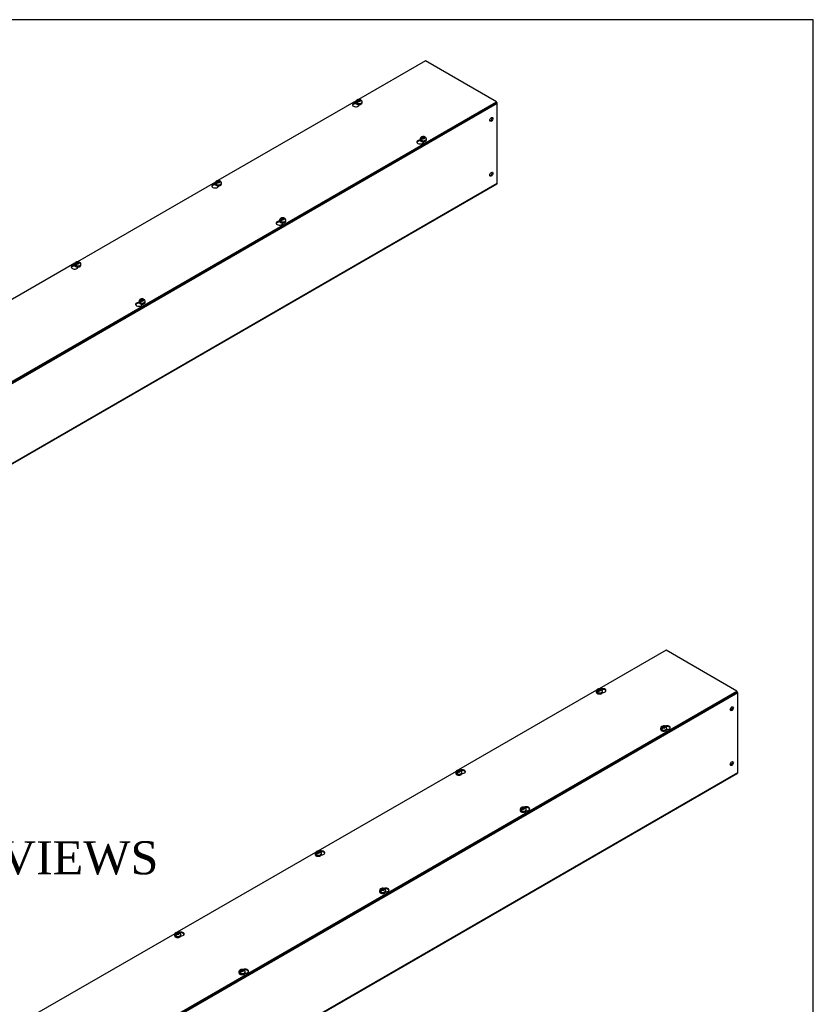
# Model space of a CAD drawing. Header units: inches. Extents: x 1 to 299, y -2 to 199.
# Tile 8 of 8: x 252 to 299, y 139 to 199. Entities that reach past the tile are written whole.
import ezdxf
from ezdxf.enums import TextEntityAlignment as Align

# ---------------------------------------------------------------- set-up
doc = ezdxf.new("R2010")
doc.units = ezdxf.units.IN
doc.header["$MEASUREMENT"] = 0
for name, color, linetype in [('COM56308-3', 7, 'Continuous'), ('COM56349-2', 7, 'Continuous'), ('Default', 7, 'Continuous'), ('SCS19515', 7, 'Continuous')]:
    doc.layers.add(name, color=color, linetype=linetype)
doc.styles.add('SEACAD_Times_New_Roman', font='times.ttf')

# ---------------------------------------------------------------- blocks, each defined once
blk = doc.blocks.new('SE2')
at = {"layer": 'COM56308-3', "color": 7, "linetype": 'Continuous'}
for p, q in [((276.014, 196.449), (271.965, 194.112)), ((280.293, 193.979), (276.014, 196.449)), ((237.91, 169.51), (280.293, 193.979)), ((237.91, 169.463), (280.293, 193.932)), ((271.822, 194.029), (263.479, 189.213)), ((271.824, 193.857), (271.824, 193.865)), ((271.829, 193.859), (271.824, 193.857)), ((272.001, 193.773), (272.001, 193.801)), ((280.293, 193.932), (280.293, 193.979)), ((275.706, 191.616), (275.706, 191.625)), ((275.71, 191.619), (275.706, 191.616)), ((275.882, 191.532), (275.882, 191.56)), ((263.336, 189.13), (254.994, 184.314)), ((263.339, 188.958), (263.339, 188.966)), ((263.344, 188.96), (263.339, 188.958)), ((263.516, 188.874), (263.516, 188.902)), ((267.22, 186.717), (267.22, 186.726)), ((267.225, 186.72), (267.22, 186.717)), ((267.397, 186.633), (267.397, 186.661)), ((254.851, 184.231), (246.509, 179.415)), ((254.854, 184.059), (254.854, 184.067)), ((254.858, 184.061), (254.854, 184.059)), ((255.031, 183.975), (255.031, 184.003)), ((258.735, 181.818), (258.735, 181.827)), ((258.74, 181.821), (258.735, 181.818)), ((258.912, 181.734), (258.912, 181.762))]:
    blk.add_line(p, q, dxfattribs=at)
for centre, start_param, end_param in [((271.8, 193.787), 1.535951, 6.405229), ((271.8, 193.74), 1.448753, 2.941717), ((275.681, 191.546), 1.53437, 6.405229), ((275.681, 191.499), 1.448753, 2.941717), ((263.314, 188.888), 1.535951, 6.405229), ((263.314, 188.841), 1.448753, 2.941717), ((267.196, 186.647), 1.53437, 6.405229), ((267.196, 186.6), 1.448753, 2.941717), ((254.829, 183.989), 1.535951, 6.405229), ((254.829, 183.942), 1.448753, 2.941717), ((258.71, 181.748), 1.53437, 6.405229), ((258.71, 181.702), 1.448753, 2.941717)]:
    blk.add_ellipse(centre, major_axis=(0.203, 0), ratio=0.57735, start_param=start_param, end_param=end_param, dxfattribs=at)
at = {"layer": 'COM56349-2', "color": 7, "linetype": 'Continuous'}
for p, q in [((280.337, 193.862), (195.484, 144.872)), ((280.337, 189.057), (280.337, 193.862)), ((275.603, 191.608), (275.493, 191.544)), ((195.466, 140.028), (280.319, 189.018)), ((195.484, 140.067), (280.337, 189.057)), ((267.118, 186.709), (267.008, 186.645)), ((258.633, 181.81), (258.523, 181.746))]:
    blk.add_line(p, q, dxfattribs=at)
for centre, major_axis, start_param, end_param in [((280.276, 193.897), (0.043, -0.0745), 0.785398, 2.079418), ((279.943, 192.935), (0.067, 0.115), 3.44948, 5.975298), ((279.943, 189.623), (0.067, 0.115), 3.44948, 5.975298), ((280.276, 189.092), (-0.043, 0.0745), 3.141593, 3.926991)]:
    blk.add_ellipse(centre, major_axis=major_axis, ratio=0.57735, start_param=start_param, end_param=end_param, dxfattribs=at)
for centre in [(279.983, 192.912), (279.983, 189.599)]:
    blk.add_ellipse(centre, major_axis=(0.067, 0.115), ratio=0.57735, dxfattribs=at)
at = {"layer": 'SCS19515', "color": 7, "linetype": 'Continuous'}
for p, q in [((271.804, 193.967), (271.804, 193.918)), ((271.912, 193.958), (271.841, 193.917)), ((271.936, 194.033), (271.905, 194.015)), ((271.936, 194.073), (272.005, 194.073)), ((271.936, 194.033), (271.936, 194.073)), ((271.936, 194.033), (271.936, 193.982)), ((271.936, 194.012), (272.005, 194.012)), ((271.948, 193.991), (271.978, 194.008)), ((272.048, 194.008), (271.978, 194.008)), ((272.036, 194.091), (272.005, 194.073)), ((272.005, 194.012), (272.005, 194.073)), ((272.048, 194.036), (272.005, 194.012)), ((272.048, 194.049), (272.079, 194.066)), ((272.048, 194.049), (272.048, 194.008)), ((272.179, 193.918), (272.179, 193.967)), ((275.686, 191.726), (275.686, 191.677)), ((275.794, 191.717), (275.722, 191.676)), ((275.818, 191.792), (275.787, 191.774)), ((275.818, 191.832), (275.887, 191.832)), ((275.818, 191.792), (275.818, 191.832)), ((275.818, 191.792), (275.818, 191.741)), ((275.818, 191.771), (275.887, 191.771)), ((275.829, 191.75), (275.86, 191.767)), ((275.93, 191.767), (275.86, 191.767)), ((275.918, 191.85), (275.887, 191.832)), ((275.887, 191.771), (275.887, 191.832)), ((275.93, 191.795), (275.887, 191.771)), ((275.93, 191.808), (275.96, 191.825)), ((275.93, 191.808), (275.93, 191.767)), ((276.061, 191.677), (276.061, 191.726)), ((263.319, 189.068), (263.319, 189.019)), ((263.427, 189.059), (263.355, 189.018)), ((263.451, 189.134), (263.42, 189.116)), ((263.451, 189.174), (263.52, 189.174)), ((263.451, 189.134), (263.451, 189.174)), ((263.451, 189.134), (263.451, 189.083)), ((263.451, 189.113), (263.52, 189.113)), ((263.462, 189.092), (263.493, 189.109)), ((263.563, 189.109), (263.493, 189.109)), ((263.551, 189.192), (263.52, 189.174)), ((263.52, 189.113), (263.52, 189.174)), ((263.563, 189.137), (263.52, 189.113)), ((263.563, 189.15), (263.593, 189.167)), ((263.563, 189.15), (263.563, 189.109)), ((263.694, 189.019), (263.694, 189.068)), ((267.201, 186.827), (267.201, 186.778)), ((267.309, 186.818), (267.237, 186.777)), ((267.332, 186.893), (267.301, 186.875)), ((267.332, 186.933), (267.402, 186.933)), ((267.332, 186.893), (267.332, 186.933)), ((267.332, 186.893), (267.332, 186.842)), ((267.332, 186.872), (267.402, 186.872)), ((267.344, 186.851), (267.375, 186.868)), ((267.444, 186.868), (267.375, 186.868)), ((267.433, 186.951), (267.402, 186.933)), ((267.402, 186.872), (267.402, 186.933)), ((267.444, 186.896), (267.402, 186.872)), ((267.444, 186.909), (267.475, 186.926)), ((267.444, 186.909), (267.444, 186.868)), ((267.576, 186.778), (267.576, 186.827)), ((254.965, 184.235), (254.935, 184.217)), ((254.965, 184.275), (255.035, 184.275)), ((254.965, 184.235), (254.965, 184.275)), ((254.965, 184.235), (254.965, 184.184)), ((255.066, 184.293), (255.035, 184.275)), ((255.035, 184.214), (255.035, 184.275)), ((255.077, 184.238), (255.035, 184.214)), ((255.077, 184.251), (255.108, 184.268)), ((255.077, 184.251), (255.077, 184.211)), ((254.834, 184.169), (254.834, 184.12)), ((254.942, 184.16), (254.87, 184.119)), ((254.965, 184.214), (255.035, 184.214)), ((254.977, 184.193), (255.008, 184.211)), ((255.077, 184.211), (255.008, 184.211)), ((255.209, 184.12), (255.209, 184.169)), ((258.716, 181.928), (258.716, 181.879)), ((258.823, 181.919), (258.752, 181.878)), ((258.847, 181.994), (258.816, 181.976)), ((258.847, 182.034), (258.917, 182.034)), ((258.847, 181.994), (258.847, 182.034)), ((258.847, 181.994), (258.847, 181.943)), ((258.847, 181.973), (258.917, 181.973)), ((258.859, 181.952), (258.889, 181.969)), ((258.959, 181.969), (258.889, 181.969)), ((258.947, 182.052), (258.917, 182.034)), ((258.917, 181.973), (258.917, 182.034)), ((258.959, 181.997), (258.917, 181.973)), ((258.959, 182.01), (258.99, 182.027)), ((258.959, 182.01), (258.959, 181.969)), ((259.091, 181.879), (259.091, 181.928))]:
    blk.add_line(p, q, dxfattribs=at)
for centre, radius, start, end in [((271.983, 193.894), 0.144, 122.64314, 170.97254), ((272.025, 193.87), 0.144, 122.64346, 170.97222), ((272.053, 193.969), 0.125, 359.54909, 52.50706), ((275.864, 191.653), 0.144, 122.64314, 170.97254), ((275.907, 191.629), 0.144, 122.64346, 170.97222), ((275.935, 191.728), 0.125, 359.54909, 52.50706), ((263.497, 188.995), 0.144, 122.64314, 170.97254), ((263.54, 188.971), 0.144, 122.64346, 170.97222), ((263.568, 189.07), 0.125, 359.54909, 52.50706), ((267.379, 186.754), 0.144, 122.64314, 170.97254), ((267.421, 186.73), 0.144, 122.64346, 170.97222), ((267.45, 186.829), 0.125, 359.54909, 52.50706), ((255.083, 184.171), 0.125, 359.54909, 52.50706), ((255.012, 184.096), 0.144, 122.64314, 170.97254), ((255.054, 184.072), 0.144, 122.64346, 170.97222), ((258.894, 181.855), 0.144, 122.64314, 170.97254), ((258.936, 181.831), 0.144, 122.64346, 170.97222), ((258.964, 181.93), 0.125, 359.54909, 52.50706)]:
    blk.add_arc(centre, radius, start, end, dxfattribs=at)
for centre, major_axis, start_param, end_param in [((271.992, 193.967), (0.188, 0), 3.143306, 6.283185), ((271.992, 193.918), (-0.188, 0), 0, 3.122245), ((271.992, 193.98), (-0.186, 0), 0.623612, 0.947184), ((271.992, 194.041), (0.0975, 0), 1.098165, 3.614224), ((271.992, 194.041), (-0.0975, 0), 1.098165, 3.614224), ((271.992, 193.967), (0.188, 0), 0, 0.001663), ((271.992, 193.918), (-0.188, 0), 3.122245, 3.141593), ((275.874, 191.726), (0.188, 0), 3.143306, 6.283185), ((275.874, 191.677), (-0.188, 0), 0, 3.122245), ((275.874, 191.738), (-0.186, 0), 0.623612, 0.947184), ((275.874, 191.8), (0.0975, 0), 1.098165, 3.614224), ((275.874, 191.8), (-0.0975, 0), 1.098165, 3.614224), ((275.874, 191.726), (0.188, 0), 0, 0.001663), ((275.874, 191.677), (-0.188, 0), 3.122245, 3.141593), ((263.507, 189.068), (0.188, 0), 3.143306, 6.283185), ((263.507, 189.019), (-0.188, 0), 0, 3.122245), ((263.507, 189.081), (-0.186, 0), 0.623612, 0.947184), ((263.507, 189.142), (0.0975, 0), 1.098165, 3.614224), ((263.507, 189.142), (-0.0975, 0), 1.098165, 3.614224), ((263.507, 189.068), (0.188, 0), 0, 0.001663), ((263.507, 189.019), (-0.188, 0), 3.122245, 3.141593), ((267.388, 186.827), (0.188, 0), 3.143306, 6.283185), ((267.388, 186.778), (-0.188, 0), 0, 3.122245), ((267.388, 186.84), (-0.186, 0), 0.623612, 0.947184), ((267.388, 186.901), (0.0975, 0), 1.098165, 3.614224), ((267.388, 186.901), (-0.0975, 0), 1.098165, 3.614224), ((267.388, 186.827), (0.188, 0), 0, 0.001663), ((267.388, 186.778), (-0.188, 0), 3.122245, 3.141593), ((255.021, 184.243), (0.0975, 0), 1.098165, 3.614224), ((255.021, 184.243), (-0.0975, 0), 1.098165, 3.614224), ((255.021, 184.169), (0.187, 0), 3.143306, 6.283185), ((255.021, 184.12), (-0.187, 0), 0, 3.122245), ((255.021, 184.182), (-0.186, 0), 0.623612, 0.947184), ((255.021, 184.169), (0.187, 0), 0, 0.001663), ((255.021, 184.12), (-0.187, 0), 3.122245, 3.141593), ((258.903, 181.928), (0.187, 0), 3.143306, 6.283185), ((258.903, 181.879), (-0.187, 0), 0, 3.122245), ((258.903, 181.941), (-0.186, 0), 0.623612, 0.947184), ((258.903, 182.002), (0.0975, 0), 1.098165, 3.614224), ((258.903, 182.002), (-0.0975, 0), 1.098165, 3.614224), ((258.903, 181.879), (-0.187, 0), 3.122245, 3.141593), ((258.903, 181.928), (0.187, 0), 0, 0.001663)]:
    blk.add_ellipse(centre, major_axis=major_axis, ratio=0.57735, start_param=start_param, end_param=end_param, dxfattribs=at)
for points, knots in [([(272.079, 194.098), (272.076, 194.099), (272.065, 194.104), (272.04, 194.11), (272.006, 194.114), (271.971, 194.114), (271.937, 194.108), (271.904, 194.099), (271.875, 194.084), (271.851, 194.067), (271.831, 194.046), (271.816, 194.023), (271.808, 193.998), (271.804, 193.978), (271.805, 193.968), (271.805, 193.967)], [0, 0, 0, 0, 0.019262, 0.112084, 0.205821, 0.299966, 0.395401, 0.493199, 0.584145, 0.671373, 0.754059, 0.833451, 0.910978, 0.987755, 1, 1, 1, 1]), ([(271.805, 193.919), (271.805, 193.918), (271.804, 193.91), (271.807, 193.894), (271.817, 193.873), (271.832, 193.854), (271.852, 193.837), (271.877, 193.823), (271.907, 193.811), (271.939, 193.803), (271.973, 193.799), (272.008, 193.799), (272.042, 193.803), (272.075, 193.811), (272.105, 193.822), (272.131, 193.837), (272.153, 193.855), (272.168, 193.875), (272.177, 193.896), (272.178, 193.909), (272.179, 193.916)], [0, 0, 0, 0, 0.004591, 0.05958, 0.114128, 0.170023, 0.22828, 0.288456, 0.349425, 0.410304, 0.47099, 0.531583, 0.592246, 0.653109, 0.714363, 0.776172, 0.838515, 0.900442, 0.953761, 1, 1, 1, 1]), ([(272.101, 194.067), (272.1, 194.071), (272.099, 194.074), (272.096, 194.081), (272.095, 194.084), (272.091, 194.09), (272.089, 194.092), (272.084, 194.096), (272.081, 194.097), (272.075, 194.099), (272.072, 194.1), (272.066, 194.1), (272.062, 194.1), (272.055, 194.099), (272.051, 194.098), (272.044, 194.095), (272.04, 194.093), (272.036, 194.091)], [0, 0, 0, 0, 0.125, 0.125, 0.25, 0.25, 0.375, 0.375, 0.5, 0.5, 0.625, 0.625, 0.75, 0.75, 0.875, 0.875, 1, 1, 1, 1]), ([(272.079, 194.066), (272.082, 194.069), (272.086, 194.07), (272.094, 194.073), (272.097, 194.074), (272.105, 194.076), (272.108, 194.076), (272.115, 194.075), (272.118, 194.075), (272.124, 194.073), (272.126, 194.071), (272.129, 194.069), (272.129, 194.069), (272.13, 194.068)], [0, 0, 0, 0, 0.125, 0.125, 0.25, 0.25, 0.375, 0.375, 0.5, 0.5, 0.625, 0.625, 0.6404921, 0.6404921, 0.6404921, 0.6404921]), ([(275.686, 191.678), (275.686, 191.677), (275.685, 191.669), (275.689, 191.653), (275.698, 191.632), (275.713, 191.613), (275.734, 191.596), (275.759, 191.582), (275.789, 191.57), (275.821, 191.562), (275.855, 191.558), (275.89, 191.558), (275.924, 191.562), (275.956, 191.569), (275.986, 191.581), (276.013, 191.596), (276.034, 191.614), (276.05, 191.634), (276.059, 191.655), (276.06, 191.668), (276.061, 191.675)], [0, 0, 0, 0, 0.004591, 0.05958, 0.114128, 0.170023, 0.22828, 0.288456, 0.349425, 0.410304, 0.47099, 0.531583, 0.592246, 0.653109, 0.714363, 0.776172, 0.838515, 0.900442, 0.953761, 1, 1, 1, 1]), ([(275.96, 191.857), (275.958, 191.858), (275.947, 191.863), (275.922, 191.869), (275.888, 191.873), (275.853, 191.872), (275.818, 191.867), (275.786, 191.857), (275.757, 191.843), (275.732, 191.826), (275.713, 191.805), (275.698, 191.782), (275.689, 191.757), (275.685, 191.737), (275.686, 191.727), (275.686, 191.726)], [0, 0, 0, 0, 0.019262, 0.112084, 0.205821, 0.299966, 0.395401, 0.493199, 0.584145, 0.671373, 0.754059, 0.833451, 0.910978, 0.987755, 1, 1, 1, 1]), ([(275.982, 191.826), (275.982, 191.83), (275.981, 191.833), (275.978, 191.84), (275.977, 191.843), (275.973, 191.848), (275.97, 191.851), (275.966, 191.855), (275.963, 191.856), (275.957, 191.858), (275.954, 191.859), (275.947, 191.859), (275.944, 191.859), (275.937, 191.858), (275.933, 191.857), (275.926, 191.854), (275.922, 191.852), (275.918, 191.85)], [0, 0, 0, 0, 0.125, 0.125, 0.25, 0.25, 0.375, 0.375, 0.5, 0.5, 0.625, 0.625, 0.75, 0.75, 0.875, 0.875, 1, 1, 1, 1]), ([(275.96, 191.825), (275.964, 191.828), (275.968, 191.829), (275.975, 191.832), (275.979, 191.833), (275.986, 191.835), (275.99, 191.835), (275.996, 191.834), (275.999, 191.834), (276.005, 191.832), (276.008, 191.83), (276.011, 191.828), (276.011, 191.828), (276.011, 191.827)], [0, 0, 0, 0, 0.125, 0.125, 0.25, 0.25, 0.375, 0.375, 0.5, 0.5, 0.625, 0.625, 0.6404921, 0.6404921, 0.6404921, 0.6404921]), ([(263.319, 189.02), (263.319, 189.019), (263.318, 189.011), (263.322, 188.995), (263.331, 188.974), (263.347, 188.955), (263.367, 188.938), (263.392, 188.924), (263.422, 188.912), (263.454, 188.904), (263.488, 188.9), (263.523, 188.9), (263.557, 188.904), (263.589, 188.912), (263.619, 188.923), (263.646, 188.938), (263.668, 188.956), (263.683, 188.976), (263.692, 188.997), (263.693, 189.01), (263.694, 189.017)], [0, 0, 0, 0, 0.004591, 0.05958, 0.114128, 0.170023, 0.22828, 0.288456, 0.349425, 0.410304, 0.47099, 0.531583, 0.592246, 0.653109, 0.714363, 0.776172, 0.838515, 0.900442, 0.953761, 1, 1, 1, 1]), ([(263.593, 189.199), (263.591, 189.2), (263.58, 189.205), (263.555, 189.211), (263.521, 189.215), (263.486, 189.215), (263.451, 189.209), (263.419, 189.2), (263.39, 189.185), (263.366, 189.168), (263.346, 189.147), (263.331, 189.124), (263.322, 189.099), (263.318, 189.079), (263.319, 189.07), (263.32, 189.068)], [0, 0, 0, 0, 0.019262, 0.112084, 0.205821, 0.299966, 0.395401, 0.493199, 0.584145, 0.671373, 0.754059, 0.833451, 0.910978, 0.987755, 1, 1, 1, 1]), ([(263.615, 189.168), (263.615, 189.172), (263.614, 189.176), (263.611, 189.182), (263.61, 189.185), (263.606, 189.191), (263.604, 189.193), (263.599, 189.197), (263.596, 189.198), (263.59, 189.2), (263.587, 189.201), (263.58, 189.201), (263.577, 189.201), (263.57, 189.2), (263.566, 189.199), (263.559, 189.196), (263.555, 189.194), (263.551, 189.192)], [0, 0, 0, 0, 0.125, 0.125, 0.25, 0.25, 0.375, 0.375, 0.5, 0.5, 0.625, 0.625, 0.75, 0.75, 0.875, 0.875, 1, 1, 1, 1]), ([(263.593, 189.167), (263.597, 189.17), (263.601, 189.171), (263.609, 189.174), (263.612, 189.175), (263.619, 189.177), (263.623, 189.177), (263.629, 189.176), (263.632, 189.176), (263.638, 189.174), (263.641, 189.172), (263.644, 189.17), (263.644, 189.17), (263.644, 189.17)], [0, 0, 0, 0, 0.125, 0.125, 0.25, 0.25, 0.375, 0.375, 0.5, 0.5, 0.625, 0.625, 0.6404921, 0.6404921, 0.6404921, 0.6404921]), ([(267.475, 186.958), (267.473, 186.959), (267.461, 186.964), (267.436, 186.97), (267.403, 186.974), (267.368, 186.974), (267.333, 186.968), (267.3, 186.958), (267.271, 186.944), (267.247, 186.927), (267.228, 186.906), (267.213, 186.883), (267.204, 186.858), (267.2, 186.838), (267.201, 186.828), (267.201, 186.827)], [0, 0, 0, 0, 0.019262, 0.112084, 0.205821, 0.299966, 0.395401, 0.493199, 0.584145, 0.671373, 0.754059, 0.833451, 0.910978, 0.987755, 1, 1, 1, 1]), ([(267.201, 186.779), (267.201, 186.778), (267.2, 186.77), (267.204, 186.754), (267.213, 186.733), (267.228, 186.714), (267.249, 186.697), (267.274, 186.683), (267.303, 186.671), (267.336, 186.663), (267.37, 186.659), (267.404, 186.659), (267.438, 186.663), (267.471, 186.67), (267.501, 186.682), (267.527, 186.697), (267.549, 186.715), (267.565, 186.735), (267.574, 186.756), (267.575, 186.769), (267.575, 186.776)], [0, 0, 0, 0, 0.004591, 0.05958, 0.114128, 0.170023, 0.22828, 0.288456, 0.349425, 0.410304, 0.47099, 0.531583, 0.592246, 0.653109, 0.714363, 0.776172, 0.838515, 0.900442, 0.953761, 1, 1, 1, 1]), ([(267.497, 186.927), (267.496, 186.931), (267.495, 186.934), (267.493, 186.941), (267.491, 186.944), (267.487, 186.949), (267.485, 186.952), (267.48, 186.956), (267.478, 186.957), (267.472, 186.959), (267.469, 186.96), (267.462, 186.96), (267.459, 186.96), (267.451, 186.959), (267.448, 186.958), (267.44, 186.955), (267.436, 186.953), (267.433, 186.951)], [0, 0, 0, 0, 0.125, 0.125, 0.25, 0.25, 0.375, 0.375, 0.5, 0.5, 0.625, 0.625, 0.75, 0.75, 0.875, 0.875, 1, 1, 1, 1]), ([(267.475, 186.926), (267.479, 186.929), (267.483, 186.93), (267.49, 186.933), (267.494, 186.934), (267.501, 186.936), (267.504, 186.936), (267.511, 186.935), (267.514, 186.935), (267.52, 186.933), (267.523, 186.931), (267.526, 186.929), (267.526, 186.929), (267.526, 186.928)], [0, 0, 0, 0, 0.125, 0.125, 0.25, 0.25, 0.375, 0.375, 0.5, 0.5, 0.625, 0.625, 0.6404921, 0.6404921, 0.6404921, 0.6404921]), ([(255.108, 184.3), (255.106, 184.301), (255.094, 184.306), (255.069, 184.312), (255.036, 184.316), (255.001, 184.316), (254.966, 184.31), (254.933, 184.301), (254.905, 184.286), (254.88, 184.269), (254.861, 184.248), (254.846, 184.225), (254.837, 184.2), (254.833, 184.18), (254.834, 184.171), (254.834, 184.169)], [0, 0, 0, 0, 0.019262, 0.112084, 0.205821, 0.299966, 0.395401, 0.493199, 0.584145, 0.671373, 0.754059, 0.833451, 0.910978, 0.987755, 1, 1, 1, 1]), ([(255.13, 184.269), (255.129, 184.273), (255.128, 184.277), (255.126, 184.283), (255.124, 184.286), (255.12, 184.292), (255.118, 184.294), (255.113, 184.298), (255.111, 184.299), (255.105, 184.301), (255.102, 184.302), (255.095, 184.302), (255.092, 184.302), (255.084, 184.301), (255.081, 184.3), (255.073, 184.297), (255.07, 184.295), (255.066, 184.293)], [0, 0, 0, 0, 0.125, 0.125, 0.25, 0.25, 0.375, 0.375, 0.5, 0.5, 0.625, 0.625, 0.75, 0.75, 0.875, 0.875, 1, 1, 1, 1]), ([(255.108, 184.268), (255.112, 184.271), (255.116, 184.272), (255.123, 184.275), (255.127, 184.276), (255.134, 184.278), (255.137, 184.278), (255.144, 184.277), (255.147, 184.277), (255.153, 184.275), (255.156, 184.273), (255.159, 184.271), (255.159, 184.271), (255.159, 184.271)], [0, 0, 0, 0, 0.125, 0.125, 0.25, 0.25, 0.375, 0.375, 0.5, 0.5, 0.625, 0.625, 0.6404921, 0.6404921, 0.6404921, 0.6404921]), ([(254.834, 184.121), (254.834, 184.12), (254.833, 184.112), (254.837, 184.096), (254.846, 184.075), (254.861, 184.056), (254.882, 184.039), (254.907, 184.025), (254.936, 184.013), (254.969, 184.006), (255.003, 184.001), (255.037, 184.001), (255.071, 184.005), (255.104, 184.013), (255.134, 184.024), (255.16, 184.039), (255.182, 184.057), (255.198, 184.077), (255.207, 184.098), (255.208, 184.111), (255.208, 184.118)], [0, 0, 0, 0, 0.004591, 0.05958, 0.114128, 0.170023, 0.22828, 0.288456, 0.349425, 0.410304, 0.47099, 0.531583, 0.592246, 0.653109, 0.714363, 0.776172, 0.838515, 0.900442, 0.953761, 1, 1, 1, 1]), ([(258.99, 182.059), (258.987, 182.06), (258.976, 182.065), (258.951, 182.071), (258.917, 182.075), (258.882, 182.075), (258.848, 182.069), (258.815, 182.059), (258.786, 182.045), (258.762, 182.028), (258.742, 182.007), (258.728, 181.984), (258.719, 181.959), (258.715, 181.939), (258.716, 181.929), (258.716, 181.928)], [0, 0, 0, 0, 0.019262, 0.112084, 0.205821, 0.299966, 0.395401, 0.493199, 0.584145, 0.671373, 0.754059, 0.833451, 0.910978, 0.987755, 1, 1, 1, 1]), ([(258.716, 181.88), (258.716, 181.879), (258.715, 181.871), (258.719, 181.855), (258.728, 181.834), (258.743, 181.815), (258.763, 181.798), (258.789, 181.784), (258.818, 181.772), (258.85, 181.764), (258.884, 181.76), (258.919, 181.76), (258.953, 181.764), (258.986, 181.772), (259.016, 181.783), (259.042, 181.798), (259.064, 181.816), (259.079, 181.836), (259.089, 181.857), (259.09, 181.87), (259.09, 181.877)], [0, 0, 0, 0, 0.004591, 0.05958, 0.114128, 0.170023, 0.22828, 0.288456, 0.349425, 0.410304, 0.47099, 0.531583, 0.592246, 0.653109, 0.714363, 0.776172, 0.838515, 0.900442, 0.953761, 1, 1, 1, 1]), ([(259.012, 182.028), (259.011, 182.032), (259.01, 182.035), (259.008, 182.042), (259.006, 182.045), (259.002, 182.05), (259, 182.053), (258.995, 182.057), (258.992, 182.058), (258.986, 182.06), (258.983, 182.061), (258.977, 182.061), (258.973, 182.061), (258.966, 182.06), (258.962, 182.059), (258.955, 182.056), (258.951, 182.054), (258.947, 182.052)], [0, 0, 0, 0, 0.125, 0.125, 0.25, 0.25, 0.375, 0.375, 0.5, 0.5, 0.625, 0.625, 0.75, 0.75, 0.875, 0.875, 1, 1, 1, 1]), ([(258.99, 182.027), (258.994, 182.03), (258.997, 182.031), (259.005, 182.034), (259.009, 182.035), (259.016, 182.037), (259.019, 182.037), (259.026, 182.036), (259.029, 182.036), (259.035, 182.034), (259.037, 182.032), (259.04, 182.03), (259.041, 182.03), (259.041, 182.029)], [0, 0, 0, 0, 0.125, 0.125, 0.25, 0.25, 0.375, 0.375, 0.5, 0.5, 0.625, 0.625, 0.6404921, 0.6404921, 0.6404921, 0.6404921])]:
    blk.add_open_spline(points, degree=3, knots=knots, dxfattribs=at)
blk = doc.blocks.new('SE3')
at = {"layer": 'COM56308-3', "color": 7, "linetype": 'Continuous'}
for p, q in [((290.526, 160.878), (286.477, 158.54)), ((294.805, 158.407), (290.526, 160.878)), ((252.422, 133.938), (294.805, 158.407)), ((252.422, 133.891), (294.805, 158.361)), ((286.332, 158.457), (277.992, 153.641)), ((294.805, 158.361), (294.805, 158.407)), ((277.847, 153.558), (269.506, 148.742)), ((269.362, 148.659), (261.021, 143.843)), ((260.877, 143.76), (252.536, 138.944))]:
    blk.add_line(p, q, dxfattribs=at)
for centre, start_param, end_param in [((286.696, 158.437), 1.523018, 5.343463), ((286.696, 158.391), 3.341468, 5.028038), ((290.577, 156.196), 1.51329, 5.344015), ((290.577, 156.15), 3.341468, 5.029158), ((278.211, 153.538), 1.523018, 5.343463), ((278.211, 153.492), 3.341468, 5.028038), ((282.092, 151.297), 1.525234, 5.344015), ((282.092, 151.251), 3.341468, 5.029158), ((269.726, 148.639), 1.523018, 5.343463), ((269.726, 148.593), 3.341468, 5.028038), ((273.607, 146.398), 1.525234, 5.344015), ((273.607, 146.352), 3.341468, 5.029158), ((261.24, 143.74), 1.523018, 5.343463), ((261.24, 143.694), 3.341468, 5.028038), ((265.122, 141.499), 1.525234, 5.344015), ((265.122, 141.453), 3.341468, 5.029158)]:
    blk.add_ellipse(centre, major_axis=(-0.203, 0), ratio=0.57735, start_param=start_param, end_param=end_param, dxfattribs=at)
at = {"layer": 'COM56349-2', "color": 7, "linetype": 'Continuous'}
for p, q in [((294.849, 158.29), (209.996, 109.301)), ((294.849, 153.485), (294.849, 158.29)), ((209.978, 104.456), (294.831, 153.446)), ((209.996, 104.496), (294.849, 153.485))]:
    blk.add_line(p, q, dxfattribs=at)
for centre, major_axis, start_param, end_param in [((294.788, 158.325), (0.043, -0.0745), 0.785398, 2.079418), ((294.455, 157.363), (-0.067, -0.115), 0.307887, 2.833706), ((294.455, 154.051), (-0.067, -0.115), 0.307887, 2.833706), ((294.788, 153.52), (-0.043, 0.0745), 3.141593, 3.926991)]:
    blk.add_ellipse(centre, major_axis=major_axis, ratio=0.57735, start_param=start_param, end_param=end_param, dxfattribs=at)
for centre in [(294.495, 157.34), (294.495, 154.027)]:
    blk.add_ellipse(centre, major_axis=(-0.067, -0.115), ratio=0.57735, dxfattribs=at)
at = {"layer": 'SCS19515', "color": 7, "linetype": 'Continuous'}
for p, q in [((286.316, 158.396), (286.316, 158.347)), ((286.424, 158.386), (286.352, 158.345)), ((286.447, 158.461), (286.417, 158.444)), ((286.447, 158.502), (286.517, 158.502)), ((286.447, 158.461), (286.447, 158.502)), ((286.447, 158.461), (286.447, 158.41)), ((286.447, 158.44), (286.517, 158.44)), ((286.459, 158.419), (286.49, 158.437)), ((286.559, 158.437), (286.49, 158.437)), ((286.548, 158.519), (286.517, 158.502)), ((286.517, 158.44), (286.517, 158.502)), ((286.559, 158.465), (286.517, 158.44)), ((286.559, 158.477), (286.59, 158.495)), ((286.559, 158.477), (286.559, 158.437)), ((286.691, 158.347), (286.691, 158.396)), ((290.198, 156.155), (290.198, 156.106)), ((290.305, 156.145), (290.234, 156.104)), ((290.329, 156.22), (290.298, 156.202)), ((290.329, 156.26), (290.399, 156.26)), ((290.329, 156.22), (290.329, 156.26)), ((290.329, 156.22), (290.329, 156.169)), ((290.329, 156.199), (290.399, 156.199)), ((290.341, 156.178), (290.372, 156.196)), ((290.441, 156.196), (290.372, 156.196)), ((290.43, 156.278), (290.399, 156.26)), ((290.399, 156.199), (290.399, 156.26)), ((290.441, 156.224), (290.399, 156.199)), ((290.441, 156.236), (290.472, 156.254)), ((290.441, 156.236), (290.441, 156.196)), ((290.573, 156.106), (290.573, 156.155)), ((277.831, 153.497), (277.831, 153.448)), ((277.938, 153.487), (277.867, 153.446)), ((277.962, 153.562), (277.931, 153.545)), ((277.962, 153.603), (278.032, 153.603)), ((277.962, 153.562), (277.962, 153.603)), ((277.962, 153.562), (277.962, 153.511)), ((277.962, 153.541), (278.032, 153.541)), ((277.974, 153.52), (278.005, 153.538)), ((278.074, 153.538), (278.005, 153.538)), ((278.063, 153.62), (278.032, 153.603)), ((278.032, 153.541), (278.032, 153.603)), ((278.074, 153.566), (278.032, 153.541)), ((278.074, 153.578), (278.105, 153.596)), ((278.074, 153.578), (278.074, 153.538)), ((278.206, 153.448), (278.206, 153.497)), ((281.712, 151.256), (281.712, 151.207)), ((281.82, 151.246), (281.749, 151.205)), ((281.844, 151.321), (281.813, 151.304)), ((281.844, 151.361), (281.913, 151.361)), ((281.844, 151.321), (281.844, 151.361)), ((281.844, 151.321), (281.844, 151.27)), ((281.844, 151.3), (281.913, 151.3)), ((281.855, 151.279), (281.886, 151.297)), ((281.956, 151.297), (281.886, 151.297)), ((281.944, 151.379), (281.913, 151.361)), ((281.913, 151.3), (281.913, 151.361)), ((281.956, 151.325), (281.913, 151.3)), ((281.956, 151.337), (281.987, 151.355)), ((281.956, 151.337), (281.956, 151.297)), ((282.087, 151.207), (282.087, 151.256)), ((269.345, 148.598), (269.345, 148.549)), ((269.453, 148.588), (269.382, 148.547)), ((269.477, 148.663), (269.446, 148.646)), ((269.477, 148.704), (269.546, 148.704)), ((269.477, 148.663), (269.477, 148.704)), ((269.477, 148.663), (269.477, 148.612)), ((269.477, 148.642), (269.546, 148.642)), ((269.489, 148.621), (269.519, 148.639)), ((269.589, 148.639), (269.519, 148.639)), ((269.577, 148.721), (269.546, 148.704)), ((269.546, 148.642), (269.546, 148.704)), ((269.589, 148.667), (269.546, 148.642)), ((269.589, 148.679), (269.62, 148.697)), ((269.589, 148.679), (269.589, 148.639)), ((269.72, 148.549), (269.72, 148.598)), ((273.227, 146.357), (273.227, 146.308)), ((273.335, 146.347), (273.263, 146.306)), ((273.359, 146.422), (273.328, 146.405)), ((273.359, 146.462), (273.428, 146.462)), ((273.359, 146.422), (273.359, 146.462)), ((273.359, 146.422), (273.359, 146.371)), ((273.359, 146.401), (273.428, 146.401)), ((273.37, 146.38), (273.401, 146.398)), ((273.471, 146.398), (273.401, 146.398)), ((273.459, 146.48), (273.428, 146.462)), ((273.428, 146.401), (273.428, 146.462)), ((273.471, 146.426), (273.428, 146.401)), ((273.471, 146.438), (273.501, 146.456)), ((273.471, 146.438), (273.471, 146.398)), ((273.602, 146.308), (273.602, 146.357)), ((261.092, 143.822), (261.061, 143.805)), ((260.86, 143.699), (260.86, 143.65)), ((260.968, 143.689), (260.896, 143.648)), ((260.992, 143.764), (260.961, 143.747)), ((260.992, 143.805), (261.061, 143.805)), ((260.992, 143.764), (260.992, 143.805)), ((260.992, 143.764), (260.992, 143.713)), ((260.992, 143.743), (261.061, 143.743)), ((261.003, 143.722), (261.034, 143.74)), ((261.104, 143.74), (261.034, 143.74)), ((261.061, 143.743), (261.061, 143.805)), ((261.104, 143.768), (261.061, 143.743)), ((261.104, 143.78), (261.134, 143.798)), ((261.104, 143.78), (261.104, 143.74)), ((261.235, 143.65), (261.235, 143.699)), ((264.742, 141.458), (264.742, 141.409)), ((264.85, 141.448), (264.778, 141.407)), ((264.873, 141.523), (264.842, 141.506)), ((264.873, 141.564), (264.943, 141.564)), ((264.873, 141.523), (264.873, 141.564)), ((264.873, 141.523), (264.873, 141.472)), ((264.873, 141.502), (264.943, 141.502)), ((264.885, 141.481), (264.916, 141.499)), ((264.985, 141.499), (264.916, 141.499)), ((264.974, 141.581), (264.943, 141.564)), ((264.943, 141.502), (264.943, 141.564)), ((264.985, 141.527), (264.943, 141.502)), ((264.985, 141.539), (265.016, 141.557)), ((264.985, 141.539), (264.985, 141.499)), ((265.117, 141.409), (265.117, 141.458))]:
    blk.add_line(p, q, dxfattribs=at)
for centre, radius, start, end in [((286.451, 158.394), 0.134, 117.19787, 179.56074), ((286.494, 158.323), 0.144, 122.64314, 170.97254), ((286.503, 158.301), 0.241, 68.89335, 118.20977), ((286.537, 158.298), 0.144, 122.64346, 170.97222), ((286.564, 158.396), 0.126, 0.04445, 52.59387), ((290.385, 156.06), 0.241, 68.89335, 118.20977), ((290.332, 156.153), 0.134, 117.19787, 179.56074), ((290.376, 156.082), 0.144, 122.64314, 170.97254), ((290.418, 156.057), 0.144, 122.64346, 170.97222), ((290.446, 156.155), 0.126, 0.04445, 52.59387), ((277.965, 153.495), 0.134, 117.19787, 179.56074), ((278.009, 153.424), 0.144, 122.64314, 170.97254), ((278.018, 153.402), 0.241, 68.89335, 118.20977), ((278.051, 153.399), 0.144, 122.64346, 170.97222), ((278.079, 153.497), 0.126, 0.04445, 52.59387), ((281.847, 151.254), 0.134, 117.19787, 179.56074), ((281.891, 151.183), 0.144, 122.64314, 170.97254), ((281.9, 151.161), 0.241, 68.89335, 118.20977), ((281.933, 151.158), 0.144, 122.64346, 170.97222), ((281.961, 151.256), 0.126, 0.04445, 52.59387), ((269.48, 148.596), 0.134, 117.19787, 179.56074), ((269.524, 148.525), 0.144, 122.64314, 170.97254), ((269.533, 148.503), 0.241, 68.89335, 118.20977), ((269.566, 148.5), 0.144, 122.64346, 170.97222), ((269.594, 148.598), 0.126, 0.04445, 52.59387), ((273.362, 146.355), 0.134, 117.19787, 179.56074), ((273.405, 146.284), 0.144, 122.64314, 170.97254), ((273.414, 146.262), 0.241, 68.89335, 118.20977), ((273.448, 146.259), 0.144, 122.64346, 170.97222), ((273.475, 146.357), 0.126, 0.04445, 52.59387), ((261.047, 143.604), 0.241, 68.89335, 118.20977), ((260.995, 143.697), 0.134, 117.19787, 179.56074), ((261.038, 143.626), 0.144, 122.64314, 170.97254), ((261.081, 143.601), 0.144, 122.64346, 170.97222), ((261.108, 143.699), 0.126, 0.04445, 52.59387), ((264.877, 141.456), 0.134, 117.19787, 179.56074), ((264.92, 141.385), 0.144, 122.64314, 170.97254), ((264.929, 141.363), 0.241, 68.89335, 118.20977), ((264.962, 141.36), 0.144, 122.64346, 170.97222), ((264.99, 141.458), 0.126, 0.04445, 52.59387)]:
    blk.add_arc(centre, radius, start, end, dxfattribs=at)
for centre, major_axis, start_param, end_param in [((286.503, 158.396), (-0.188, 0), 0.001663, 3.143306), ((286.503, 158.347), (0.188, 0), 3.122245, 3.141593), ((286.503, 158.347), (0.188, 0), 3.141593, 6.283185), ((286.503, 158.408), (-0.186, 0), 0.623612, 0.947184), ((286.503, 158.469), (0.0975, 0), 1.098165, 3.614224), ((286.503, 158.469), (-0.0975, 0), 1.098165, 3.614224), ((290.385, 156.155), (-0.187, 0), 0.001663, 3.143306), ((290.385, 156.106), (0.188, 0), 3.122245, 3.141593), ((290.385, 156.106), (0.188, 0), 3.141593, 6.283185), ((290.385, 156.167), (-0.186, 0), 0.623612, 0.947184), ((290.385, 156.228), (0.0975, 0), 1.098165, 3.614224), ((290.385, 156.228), (-0.0975, 0), 1.098165, 3.614224), ((278.018, 153.497), (-0.188, 0), 0.001663, 3.143306), ((278.018, 153.448), (0.188, 0), 3.122245, 3.141593), ((278.018, 153.448), (0.188, 0), 3.141593, 6.283185), ((278.018, 153.509), (-0.186, 0), 0.623612, 0.947184), ((278.018, 153.57), (0.0975, 0), 1.098165, 3.614224), ((278.018, 153.57), (-0.0975, 0), 1.098165, 3.614224), ((281.9, 151.256), (-0.188, 0), 0.001663, 3.143306), ((281.9, 151.207), (0.187, 0), 3.122245, 3.141593), ((281.9, 151.207), (0.187, 0), 3.141593, 6.283185), ((281.9, 151.268), (-0.186, 0), 0.623612, 0.947184), ((281.9, 151.329), (0.0975, 0), 1.098165, 3.614224), ((281.9, 151.329), (-0.0975, 0), 1.098165, 3.614224), ((269.533, 148.598), (-0.187, 0), 0.001663, 3.143306), ((269.533, 148.671), (0.0975, 0), 1.098165, 3.614224), ((269.533, 148.671), (-0.0975, 0), 1.098165, 3.614224), ((269.533, 148.549), (0.188, 0), 3.122245, 3.141593), ((269.533, 148.549), (0.188, 0), 3.141593, 6.283185), ((269.533, 148.61), (-0.186, 0), 0.623612, 0.947184), ((273.415, 146.357), (-0.187, 0), 0.001663, 3.143306), ((273.415, 146.308), (0.187, 0), 3.122245, 3.141593), ((273.415, 146.308), (0.187, 0), 3.141593, 6.283185), ((273.415, 146.369), (-0.186, 0), 0.623612, 0.947184), ((273.415, 146.43), (0.0975, 0), 1.098165, 3.614224), ((273.415, 146.43), (-0.0975, 0), 1.098165, 3.614224), ((261.048, 143.772), (0.0975, 0), 1.098165, 3.614224), ((261.048, 143.699), (-0.187, 0), 0.001663, 3.143306), ((261.048, 143.65), (0.188, 0), 3.122245, 3.141593), ((261.048, 143.65), (0.188, 0), 3.141593, 6.283185), ((261.048, 143.711), (-0.186, 0), 0.623612, 0.947184), ((261.048, 143.772), (-0.0975, 0), 1.098165, 3.614224), ((264.929, 141.458), (-0.188, 0), 0.001663, 3.143306), ((264.929, 141.531), (0.0975, 0), 1.098165, 3.614224), ((264.929, 141.531), (-0.0975, 0), 1.098165, 3.614224), ((264.929, 141.409), (0.188, 0), 3.122245, 3.141593), ((264.929, 141.409), (0.188, 0), 3.141593, 6.283185), ((264.929, 141.47), (-0.186, 0), 0.623612, 0.947184)]:
    blk.add_ellipse(centre, major_axis=major_axis, ratio=0.57735, start_param=start_param, end_param=end_param, dxfattribs=at)
for points, knots in [([(286.317, 158.349), (286.316, 158.348), (286.315, 158.339), (286.319, 158.322), (286.328, 158.302), (286.343, 158.283), (286.364, 158.266), (286.389, 158.251), (286.419, 158.24), (286.451, 158.232), (286.485, 158.228), (286.52, 158.228), (286.554, 158.231), (286.586, 158.239), (286.612, 158.249), (286.625, 158.256), (286.631, 158.259)], [0, 0, 0, 0, 0.014199, 0.086977, 0.159182, 0.233179, 0.310305, 0.389965, 0.470666, 0.551246, 0.631572, 0.711775, 0.792072, 0.872633, 0.953715, 1, 1, 1, 1]), ([(286.612, 158.495), (286.612, 158.499), (286.611, 158.503), (286.608, 158.51), (286.606, 158.513), (286.603, 158.518), (286.6, 158.52), (286.595, 158.524), (286.593, 158.525), (286.587, 158.528), (286.584, 158.528), (286.577, 158.529), (286.574, 158.529), (286.567, 158.527), (286.563, 158.526), (286.555, 158.523), (286.552, 158.522), (286.548, 158.519)], [0, 0, 0, 0, 0.125, 0.125, 0.25, 0.25, 0.375, 0.375, 0.5, 0.5, 0.625, 0.625, 0.75, 0.75, 0.875, 0.875, 1, 1, 1, 1]), ([(286.59, 158.495), (286.594, 158.497), (286.598, 158.499), (286.605, 158.502), (286.609, 158.503), (286.616, 158.504), (286.62, 158.504), (286.626, 158.504), (286.629, 158.503), (286.635, 158.501), (286.638, 158.5), (286.641, 158.497), (286.641, 158.497), (286.641, 158.497)], [0, 0, 0, 0, 0.125, 0.125, 0.25, 0.25, 0.375, 0.375, 0.5, 0.5, 0.625, 0.625, 0.6403926, 0.6403926, 0.6403926, 0.6403926]), ([(286.631, 158.259), (286.636, 158.262), (286.648, 158.269), (286.666, 158.285), (286.68, 158.304), (286.689, 158.325), (286.69, 158.339), (286.691, 158.346)], [0, 0, 0, 0, 0.128584, 0.370934, 0.587553, 0.795617, 1, 1, 1, 1]), ([(290.198, 156.108), (290.198, 156.107), (290.197, 156.098), (290.201, 156.081), (290.21, 156.061), (290.225, 156.041), (290.245, 156.024), (290.271, 156.01), (290.3, 155.999), (290.333, 155.991), (290.367, 155.987), (290.401, 155.987), (290.435, 155.99), (290.468, 155.998), (290.494, 156.008), (290.507, 156.015), (290.513, 156.018)], [0, 0, 0, 0, 0.014199, 0.086977, 0.159182, 0.233179, 0.310305, 0.389965, 0.470666, 0.551246, 0.631572, 0.711775, 0.792072, 0.872633, 0.953715, 1, 1, 1, 1]), ([(290.494, 156.254), (290.493, 156.258), (290.492, 156.262), (290.49, 156.269), (290.488, 156.272), (290.484, 156.277), (290.482, 156.279), (290.477, 156.283), (290.474, 156.284), (290.469, 156.287), (290.465, 156.287), (290.459, 156.288), (290.455, 156.287), (290.448, 156.286), (290.445, 156.285), (290.437, 156.282), (290.433, 156.28), (290.43, 156.278)], [0, 0, 0, 0, 0.125, 0.125, 0.25, 0.25, 0.375, 0.375, 0.5, 0.5, 0.625, 0.625, 0.75, 0.75, 0.875, 0.875, 1, 1, 1, 1]), ([(290.472, 156.254), (290.476, 156.256), (290.48, 156.258), (290.487, 156.261), (290.491, 156.262), (290.498, 156.263), (290.501, 156.263), (290.508, 156.263), (290.511, 156.262), (290.517, 156.26), (290.52, 156.258), (290.522, 156.256), (290.523, 156.256), (290.523, 156.256)], [0, 0, 0, 0, 0.125, 0.125, 0.25, 0.25, 0.375, 0.375, 0.5, 0.5, 0.625, 0.625, 0.6403926, 0.6403926, 0.6403926, 0.6403926]), ([(290.513, 156.018), (290.518, 156.021), (290.53, 156.028), (290.547, 156.044), (290.562, 156.063), (290.571, 156.084), (290.572, 156.098), (290.572, 156.105)], [0, 0, 0, 0, 0.128584, 0.370934, 0.587553, 0.795617, 1, 1, 1, 1]), ([(277.831, 153.45), (277.831, 153.449), (277.83, 153.44), (277.834, 153.423), (277.843, 153.403), (277.858, 153.384), (277.879, 153.367), (277.904, 153.352), (277.933, 153.341), (277.966, 153.333), (278, 153.329), (278.034, 153.329), (278.069, 153.332), (278.101, 153.34), (278.127, 153.35), (278.14, 153.357), (278.146, 153.36)], [0, 0, 0, 0, 0.014199, 0.086977, 0.159182, 0.233179, 0.310305, 0.389965, 0.470666, 0.551246, 0.631572, 0.711775, 0.792072, 0.872633, 0.953715, 1, 1, 1, 1]), ([(278.127, 153.596), (278.126, 153.6), (278.125, 153.604), (278.123, 153.611), (278.121, 153.614), (278.117, 153.619), (278.115, 153.621), (278.11, 153.625), (278.107, 153.627), (278.102, 153.629), (278.098, 153.629), (278.092, 153.63), (278.088, 153.63), (278.081, 153.628), (278.078, 153.627), (278.07, 153.624), (278.066, 153.623), (278.063, 153.62)], [0, 0, 0, 0, 0.125, 0.125, 0.25, 0.25, 0.375, 0.375, 0.5, 0.5, 0.625, 0.625, 0.75, 0.75, 0.875, 0.875, 1, 1, 1, 1]), ([(278.105, 153.596), (278.109, 153.598), (278.113, 153.6), (278.12, 153.603), (278.124, 153.604), (278.131, 153.605), (278.134, 153.605), (278.141, 153.605), (278.144, 153.604), (278.15, 153.602), (278.153, 153.601), (278.155, 153.598), (278.156, 153.598), (278.156, 153.598)], [0, 0, 0, 0, 0.125, 0.125, 0.25, 0.25, 0.375, 0.375, 0.5, 0.5, 0.625, 0.625, 0.6403926, 0.6403926, 0.6403926, 0.6403926]), ([(278.146, 153.36), (278.151, 153.363), (278.163, 153.37), (278.18, 153.386), (278.195, 153.405), (278.204, 153.426), (278.205, 153.44), (278.205, 153.447)], [0, 0, 0, 0, 0.128584, 0.370934, 0.587553, 0.795617, 1, 1, 1, 1]), ([(281.713, 151.209), (281.713, 151.208), (281.711, 151.199), (281.715, 151.182), (281.725, 151.162), (281.74, 151.142), (281.76, 151.125), (281.786, 151.111), (281.815, 151.1), (281.847, 151.092), (281.881, 151.088), (281.916, 151.088), (281.95, 151.091), (281.983, 151.099), (282.009, 151.109), (282.022, 151.116), (282.027, 151.119)], [0, 0, 0, 0, 0.014199, 0.086977, 0.159182, 0.233179, 0.310305, 0.389965, 0.470666, 0.551246, 0.631572, 0.711775, 0.792072, 0.872633, 0.953715, 1, 1, 1, 1]), ([(282.009, 151.355), (282.008, 151.359), (282.007, 151.363), (282.004, 151.37), (282.003, 151.373), (281.999, 151.378), (281.997, 151.38), (281.992, 151.384), (281.989, 151.385), (281.983, 151.388), (281.98, 151.388), (281.974, 151.389), (281.97, 151.388), (281.963, 151.387), (281.959, 151.386), (281.952, 151.383), (281.948, 151.381), (281.944, 151.379)], [0, 0, 0, 0, 0.125, 0.125, 0.25, 0.25, 0.375, 0.375, 0.5, 0.5, 0.625, 0.625, 0.75, 0.75, 0.875, 0.875, 1, 1, 1, 1]), ([(281.987, 151.355), (281.99, 151.357), (281.994, 151.359), (282.002, 151.362), (282.005, 151.363), (282.012, 151.364), (282.016, 151.364), (282.023, 151.364), (282.026, 151.363), (282.032, 151.361), (282.034, 151.359), (282.037, 151.357), (282.037, 151.357), (282.038, 151.357)], [0, 0, 0, 0, 0.125, 0.125, 0.25, 0.25, 0.375, 0.375, 0.5, 0.5, 0.625, 0.625, 0.6403926, 0.6403926, 0.6403926, 0.6403926]), ([(282.027, 151.119), (282.032, 151.122), (282.044, 151.129), (282.062, 151.145), (282.076, 151.164), (282.086, 151.185), (282.087, 151.199), (282.087, 151.206)], [0, 0, 0, 0, 0.128584, 0.370934, 0.587553, 0.795617, 1, 1, 1, 1]), ([(269.642, 148.697), (269.641, 148.701), (269.64, 148.705), (269.637, 148.712), (269.636, 148.715), (269.632, 148.72), (269.63, 148.722), (269.625, 148.726), (269.622, 148.728), (269.616, 148.73), (269.613, 148.73), (269.607, 148.731), (269.603, 148.731), (269.596, 148.729), (269.592, 148.728), (269.585, 148.725), (269.581, 148.724), (269.577, 148.721)], [0, 0, 0, 0, 0.125, 0.125, 0.25, 0.25, 0.375, 0.375, 0.5, 0.5, 0.625, 0.625, 0.75, 0.75, 0.875, 0.875, 1, 1, 1, 1]), ([(269.62, 148.697), (269.624, 148.699), (269.627, 148.701), (269.635, 148.704), (269.638, 148.705), (269.646, 148.706), (269.649, 148.706), (269.656, 148.706), (269.659, 148.705), (269.665, 148.703), (269.667, 148.702), (269.67, 148.699), (269.67, 148.699), (269.671, 148.699)], [0, 0, 0, 0, 0.125, 0.125, 0.25, 0.25, 0.375, 0.375, 0.5, 0.5, 0.625, 0.625, 0.6403926, 0.6403926, 0.6403926, 0.6403926]), ([(269.346, 148.551), (269.346, 148.55), (269.345, 148.541), (269.348, 148.525), (269.358, 148.504), (269.373, 148.485), (269.393, 148.468), (269.419, 148.453), (269.448, 148.442), (269.48, 148.434), (269.514, 148.43), (269.549, 148.43), (269.583, 148.433), (269.616, 148.441), (269.642, 148.451), (269.655, 148.458), (269.66, 148.461)], [0, 0, 0, 0, 0.014199, 0.086977, 0.159182, 0.233179, 0.310305, 0.389965, 0.470666, 0.551246, 0.631572, 0.711775, 0.792072, 0.872633, 0.953715, 1, 1, 1, 1]), ([(269.66, 148.461), (269.665, 148.464), (269.677, 148.471), (269.695, 148.487), (269.709, 148.506), (269.719, 148.527), (269.72, 148.541), (269.72, 148.548)], [0, 0, 0, 0, 0.128584, 0.370934, 0.587553, 0.795617, 1, 1, 1, 1]), ([(273.228, 146.31), (273.227, 146.309), (273.226, 146.3), (273.23, 146.283), (273.239, 146.263), (273.255, 146.244), (273.275, 146.226), (273.3, 146.212), (273.33, 146.201), (273.362, 146.193), (273.396, 146.189), (273.431, 146.189), (273.465, 146.192), (273.497, 146.2), (273.523, 146.21), (273.536, 146.217), (273.542, 146.22)], [0, 0, 0, 0, 0.014199, 0.086977, 0.159182, 0.233179, 0.310305, 0.389965, 0.470666, 0.551246, 0.631572, 0.711775, 0.792072, 0.872633, 0.953715, 1, 1, 1, 1]), ([(273.523, 146.456), (273.523, 146.46), (273.522, 146.464), (273.519, 146.471), (273.518, 146.474), (273.514, 146.479), (273.511, 146.481), (273.507, 146.485), (273.504, 146.486), (273.498, 146.489), (273.495, 146.489), (273.488, 146.49), (273.485, 146.489), (273.478, 146.488), (273.474, 146.487), (273.467, 146.484), (273.463, 146.482), (273.459, 146.48)], [0, 0, 0, 0, 0.125, 0.125, 0.25, 0.25, 0.375, 0.375, 0.5, 0.5, 0.625, 0.625, 0.75, 0.75, 0.875, 0.875, 1, 1, 1, 1]), ([(273.501, 146.456), (273.505, 146.458), (273.509, 146.46), (273.516, 146.463), (273.52, 146.464), (273.527, 146.465), (273.531, 146.465), (273.537, 146.465), (273.54, 146.464), (273.546, 146.462), (273.549, 146.46), (273.552, 146.458), (273.552, 146.458), (273.552, 146.458)], [0, 0, 0, 0, 0.125, 0.125, 0.25, 0.25, 0.375, 0.375, 0.5, 0.5, 0.625, 0.625, 0.6403926, 0.6403926, 0.6403926, 0.6403926]), ([(273.542, 146.22), (273.547, 146.223), (273.559, 146.23), (273.577, 146.246), (273.591, 146.265), (273.6, 146.286), (273.601, 146.3), (273.602, 146.307)], [0, 0, 0, 0, 0.128584, 0.370934, 0.587553, 0.795617, 1, 1, 1, 1]), ([(261.156, 143.798), (261.156, 143.802), (261.155, 143.806), (261.152, 143.813), (261.151, 143.816), (261.147, 143.821), (261.145, 143.823), (261.14, 143.827), (261.137, 143.829), (261.131, 143.831), (261.128, 143.831), (261.121, 143.832), (261.118, 143.832), (261.111, 143.83), (261.107, 143.829), (261.1, 143.826), (261.096, 143.825), (261.092, 143.822)], [0, 0, 0, 0, 0.125, 0.125, 0.25, 0.25, 0.375, 0.375, 0.5, 0.5, 0.625, 0.625, 0.75, 0.75, 0.875, 0.875, 1, 1, 1, 1]), ([(260.861, 143.652), (260.86, 143.651), (260.859, 143.642), (260.863, 143.626), (260.872, 143.605), (260.888, 143.586), (260.908, 143.569), (260.933, 143.554), (260.963, 143.543), (260.995, 143.535), (261.029, 143.531), (261.064, 143.531), (261.098, 143.534), (261.13, 143.542), (261.157, 143.552), (261.17, 143.559), (261.175, 143.562)], [0, 0, 0, 0, 0.014199, 0.086977, 0.159182, 0.233179, 0.310305, 0.389965, 0.470666, 0.551246, 0.631572, 0.711775, 0.792072, 0.872633, 0.953715, 1, 1, 1, 1]), ([(261.134, 143.798), (261.138, 143.8), (261.142, 143.802), (261.15, 143.805), (261.153, 143.806), (261.16, 143.807), (261.164, 143.807), (261.17, 143.807), (261.173, 143.806), (261.179, 143.804), (261.182, 143.803), (261.185, 143.8), (261.185, 143.8), (261.185, 143.8)], [0, 0, 0, 0, 0.125, 0.125, 0.25, 0.25, 0.375, 0.375, 0.5, 0.5, 0.625, 0.625, 0.6403926, 0.6403926, 0.6403926, 0.6403926]), ([(261.175, 143.562), (261.18, 143.565), (261.192, 143.572), (261.21, 143.588), (261.224, 143.607), (261.233, 143.628), (261.234, 143.642), (261.235, 143.65)], [0, 0, 0, 0, 0.128584, 0.370934, 0.587553, 0.795617, 1, 1, 1, 1]), ([(265.038, 141.557), (265.037, 141.561), (265.036, 141.565), (265.034, 141.572), (265.032, 141.575), (265.028, 141.58), (265.026, 141.582), (265.021, 141.586), (265.019, 141.587), (265.013, 141.59), (265.01, 141.59), (265.003, 141.591), (265, 141.59), (264.992, 141.589), (264.989, 141.588), (264.981, 141.585), (264.977, 141.583), (264.974, 141.581)], [0, 0, 0, 0, 0.125, 0.125, 0.25, 0.25, 0.375, 0.375, 0.5, 0.5, 0.625, 0.625, 0.75, 0.75, 0.875, 0.875, 1, 1, 1, 1]), ([(265.016, 141.557), (265.02, 141.559), (265.024, 141.561), (265.031, 141.564), (265.035, 141.565), (265.042, 141.566), (265.045, 141.566), (265.052, 141.566), (265.055, 141.565), (265.061, 141.563), (265.064, 141.561), (265.066, 141.559), (265.067, 141.559), (265.067, 141.559)], [0, 0, 0, 0, 0.125, 0.125, 0.25, 0.25, 0.375, 0.375, 0.5, 0.5, 0.625, 0.625, 0.6403926, 0.6403926, 0.6403926, 0.6403926]), ([(264.742, 141.411), (264.742, 141.41), (264.741, 141.401), (264.745, 141.384), (264.754, 141.364), (264.769, 141.345), (264.79, 141.327), (264.815, 141.313), (264.844, 141.302), (264.877, 141.294), (264.911, 141.29), (264.945, 141.29), (264.98, 141.293), (265.012, 141.301), (265.038, 141.311), (265.051, 141.318), (265.057, 141.321)], [0, 0, 0, 0, 0.014199, 0.086977, 0.159182, 0.233179, 0.310305, 0.389965, 0.470666, 0.551246, 0.631572, 0.711775, 0.792072, 0.872633, 0.953715, 1, 1, 1, 1]), ([(265.057, 141.321), (265.062, 141.324), (265.074, 141.331), (265.091, 141.347), (265.106, 141.366), (265.115, 141.387), (265.116, 141.401), (265.117, 141.408)], [0, 0, 0, 0, 0.128584, 0.370934, 0.587553, 0.795617, 1, 1, 1, 1])]:
    blk.add_open_spline(points, degree=3, knots=knots, dxfattribs=at)
blk = doc.blocks.new('BORDER')
at = {"layer": 'Default', "color": 7, "linetype": 'Continuous'}
for p, q in [((0, 27.86), (-41.86, 27.86)), ((0, 0), (0, 27.86))]:
    blk.add_line(p, q, dxfattribs=at)

msp = doc.modelspace()

# ---------------------------------------------------------------- block references
at = {"layer": 'Default', "color": 7, "xscale": 7.12, "yscale": 7.12, "zscale": 7.12}
msp.add_blockref('BORDER', (299.411, 0.564), dxfattribs=at)
at = {"layer": 'Default'}
for name in ['SE2', 'SE3']:
    msp.add_blockref(name, (0, 0), dxfattribs=at)

# ---------------------------------------------------------------- texts
at = {"layer": 'Default', "color": 7, "linetype": 'Continuous', "style": 'SEACAD_Times_New_Roman'}
msp.add_text('ISOMETRIC VIEWS', height=2, dxfattribs=at).set_placement((233.283, 149.342), align=Align.TOP_LEFT)

doc.saveas('drawing.dxf')
